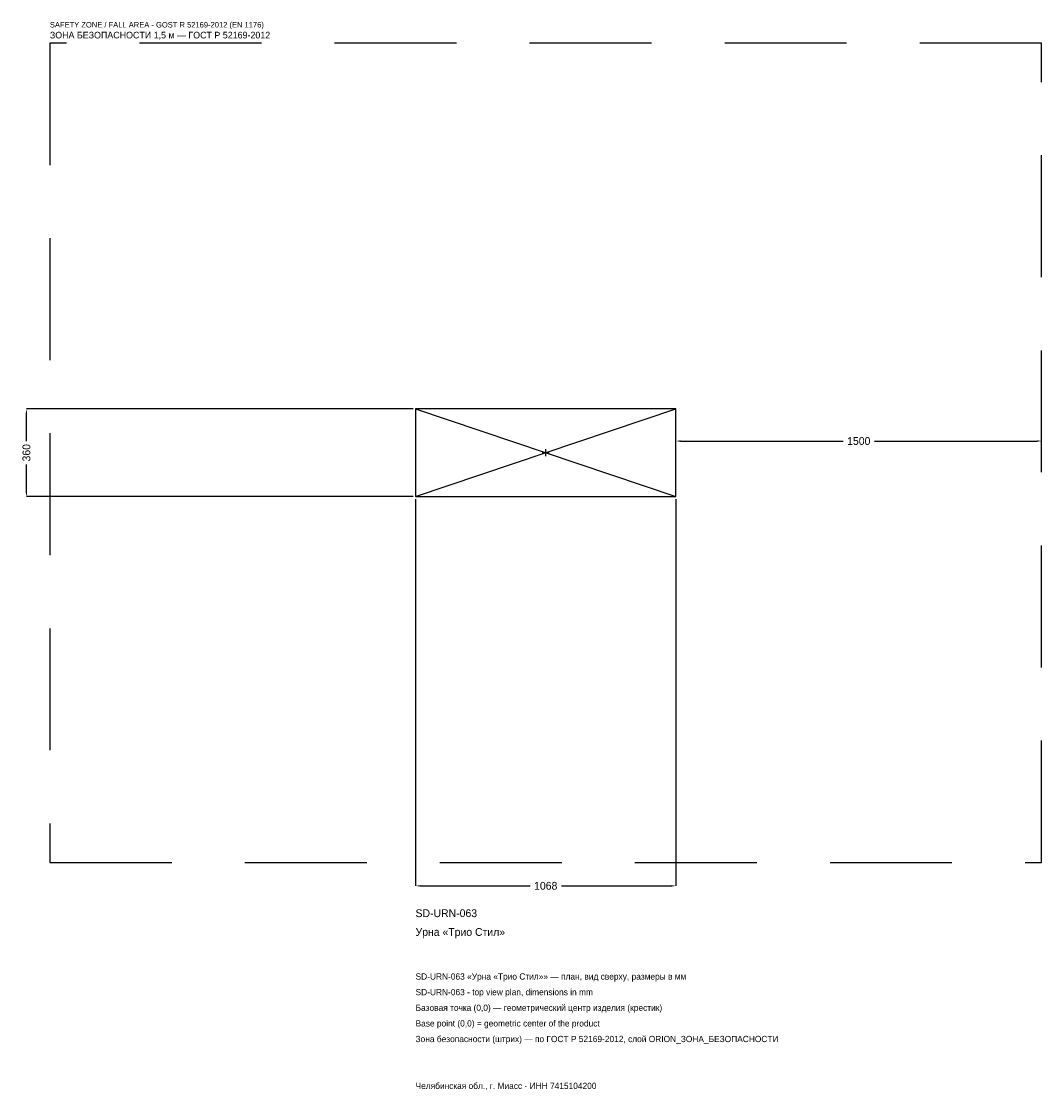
# Model space of a CAD drawing. Header units: metres. Extents: x -2151 to 2034, y -2616 to 1769.
import ezdxf

# ---------------------------------------------------------------- set-up
doc = ezdxf.new("R2010")
doc.units = ezdxf.units.M
doc.linetypes.add('DASHED', pattern=[800, 500, -300])
for name, color, linetype in [('ORION_ДАННЫЕ', 3, 'Continuous'), ('ORION_ЗОНА_БЕЗОПАСНОСТИ', 1, 'Continuous'), ('ORION_КОНТУР', 7, 'Continuous'), ('ORION_РАЗМЕРЫ', 8, 'Continuous')]:
    doc.layers.add(name, color=color, linetype=linetype)
doc.dimstyles.new('ORION', dxfattribs={"dimtxt": 32.04, "dimasz": 19.224, "dimexe": 1.25, "dimexo": 9.612, "dimtad": 1, "dimdec": 0, "dimcen": 2.5, "dimazin": 3, "dimtfac": 1, "dimtmove": 0, "dimatfit": 3, "dimarcsym": 0})

# ---------------------------------------------------------------- blocks, each defined once
blk = doc.blocks.new('_CLOSEDFILLED')
at = {"color": 0, "linetype": 'BYBLOCK'}
blk.add_solid([(-1, 0.16), (0, 0), (-1, -0.16)], dxfattribs=at)
blk = doc.blocks.new('*D1')
for p, q in [((-534, -189.612), (-534, -1776.12)), ((534, -189.612), (534, -1776.12)), ((-514.776, -1776.12), (-64.08, -1776.12)), ((64.08, -1776.12), (514.776, -1776.12))]:
    blk.add_line(p, q)
at = {"layer": 'Defpoints'}
for p in [(-534, -180), (534, -180), (-534, -1776.12)]:
    blk.add_point(p, dxfattribs=at)
at = {"layer": 'ORION_РАЗМЕРЫ', "xscale": 19.224, "yscale": 19.224, "rotation": 180}
blk.add_blockref('_CLOSEDFILLED', (-534, -1776.12), dxfattribs=at)
at = {"layer": 'ORION_РАЗМЕРЫ', "xscale": 19.224, "yscale": 19.224}
blk.add_blockref('_CLOSEDFILLED', (534, -1776.12), dxfattribs=at)
at = {"layer": 'ORION_РАЗМЕРЫ', "insert": (0, -1776.12), "char_height": 32.04, "attachment_point": 5}
blk.add_mtext('1068', dxfattribs=at)
blk = doc.blocks.new('*D2')
for p, q in [((-543.612, 180), (-2130.12, 180)), ((-2130.12, 48.06), (-2130.12, 160.776)), ((-2130.12, -160.776), (-2130.12, -48.06)), ((-543.612, -180), (-2130.12, -180))]:
    blk.add_line(p, q)
at = {"layer": 'Defpoints'}
for p in [(-534, 180), (-2130.12, -180), (-534, -180)]:
    blk.add_point(p, dxfattribs=at)
at = {"layer": 'ORION_РАЗМЕРЫ', "xscale": 19.224, "yscale": 19.224}
for p, rotation in [((-2130.12, 180), 90), ((-2130.12, -180), 270)]:
    blk.add_blockref('_CLOSEDFILLED', p, dxfattribs=dict(at, rotation=rotation))
at = {"layer": 'ORION_РАЗМЕРЫ', "insert": (-2130.12, 0), "char_height": 32.04, "attachment_point": 5, "rotation": 90}
blk.add_mtext('360', dxfattribs=at)
blk = doc.blocks.new('*D3')
for p, q in [((534, 9.612), (534, 48.06)), ((553.224, 48.06), (1219.92, 48.06)), ((1348.08, 48.06), (2014.776, 48.06)), ((2034, 9.612), (2034, 48.06))]:
    blk.add_line(p, q)
at = {"layer": 'Defpoints'}
for p in [(534, 48.06), (534, 0), (2034, 0)]:
    blk.add_point(p, dxfattribs=at)
at = {"layer": 'ORION_РАЗМЕРЫ', "xscale": 19.224, "yscale": 19.224, "rotation": 180}
blk.add_blockref('_CLOSEDFILLED', (534, 48.06), dxfattribs=at)
at = {"layer": 'ORION_РАЗМЕРЫ', "xscale": 19.224, "yscale": 19.224}
blk.add_blockref('_CLOSEDFILLED', (2034, 48.06), dxfattribs=at)
at = {"layer": 'ORION_РАЗМЕРЫ', "insert": (1284, 48.06), "char_height": 32.04, "attachment_point": 5}
blk.add_mtext('1500', dxfattribs=at)
blk = doc.blocks.new('ОРИОН SD-URN-063 Урна Трио Стил')
at = {"layer": 'ORION_ЗОНА_БЕЗОПАСНОСТИ', "linetype": 'DASHED'}
blk.add_lwpolyline([(-2034, -1680), (2034, -1680), (2034, 1680), (-2034, 1680)], close=True, dxfattribs=at)
at = {"layer": 'ORION_КОНТУР'}
for p, q in [((-534, -180), (534, 180)), ((-534, 180), (534, -180))]:
    blk.add_line(p, q, dxfattribs=at)
blk.add_lwpolyline([(-534, -180), (534, -180), (534, 180), (-534, 180)], close=True, dxfattribs=at)
at = {"layer": 'ORION_РАЗМЕРЫ'}
for p, q in [((-14.4, 0), (14.4, 0)), ((0, -14.4), (0, 14.4))]:
    blk.add_line(p, q, dxfattribs=at)
at = {"layer": 'ORION_ДАННЫЕ'}
for tag, p in [('АРТИКУЛ', (-534, -1904.28)), ('НАИМЕНОВАНИЕ', (-534, -1981.176))]:
    blk.add_attdef(tag, p, '', height=32.04, dxfattribs=at)
at = {"layer": 'ORION_ДАННЫЕ', "flags": 1}
for tag, p in [('ПРОИЗВОДИТЕЛЬ', (-534, -2058.072)), ('ТЕЛЕФОН', (-534, -2134.968)), ('САЙТ', (-534, -2288.76)), ('АДРЕС', (-534, -2365.656)), ('РЕКВИЗИТЫ', (-534, -2442.552)), ('ГАБАРИТЫ', (-534, -2519.448)), ('ЗОНА_БЕЗОПАСНОСТИ', (-534, -2596.344))]:
    blk.add_attdef(tag, p, '', height=32.04, dxfattribs=at)
at = {"layer": 'ORION_ЗОНА_БЕЗОПАСНОСТИ', "color": 1}
for s, height, p in [('SAFETY ZONE / FALL AREA - GOST R 52169-2012 (EN 1176)', 22.428, (-2034, 1744.08)), ('ЗОНА БЕЗОПАСНОСТИ 1,5 м — ГОСТ Р 52169-2012', 27.234, (-2034, 1699.224))]:
    blk.add_text(s, height=height, dxfattribs=at).set_placement(p)
at = {"layer": 'ORION_РАЗМЕРЫ'}
dim = blk.add_linear_dim(base=(-2130.12, -180), p1=(-534, -180), p2=(-534, 180), angle=90, dimstyle='ORION', dxfattribs=at)
dim.commit()
dim.dimension.update_dxf_attribs({"geometry": '*D2', "text_midpoint": (-2130.12, 0)})
for base, p1, p2, picture, middle in [((534, 48.06), (534, 0), (2034, 0), '*D3', (1284, 48.06)), ((-534, -1776.12), (-534, -180), (534, -180), '*D1', (0, -1776.12))]:
    dim = blk.add_linear_dim(base=base, p1=p1, p2=p2, dimstyle='ORION', dxfattribs=at)
    dim.commit()
    dim.dimension.update_dxf_attribs({"geometry": picture, "text_midpoint": middle})

msp = doc.modelspace()

# ---------------------------------------------------------------- block references
msp.add_blockref('ОРИОН SD-URN-063 Урна Трио Стил', (0, 0)).add_auto_attribs({'АРТИКУЛ': 'SD-URN-063', 'НАИМЕНОВАНИЕ': 'Урна «Трио Стил»'})

# ---------------------------------------------------------------- texts
at = {"layer": 'ORION_ДАННЫЕ', "color": 3}
for s, p in [('SD-URN-063 «Урна «Трио Стил»» — план, вид сверху, размеры в мм', (-534, -2160.6)), ('SD-URN-063 - top view plan, dimensions in mm', (-534, -2224.68)), ('Челябинская обл., г. Миасс · ИНН 7415104200', (-534, -2609.16))]:
    msp.add_text(s, height=25.632, dxfattribs=at).set_placement(p)
at = {"layer": 'ORION_ДАННЫЕ', "color": 7}
for s, p in [('Базовая точка (0,0) — геометрический центр изделия (крестик)', (-534, -2288.76)), ('Base point (0,0) = geometric center of the product', (-534, -2352.84))]:
    msp.add_text(s, height=25.632, dxfattribs=at).set_placement(p)
at = {"layer": 'ORION_ДАННЫЕ', "color": 1}
msp.add_text('Зона безопасности (штрих) — по ГОСТ Р 52169-2012, слой ORION_ЗОНА_БЕЗОПАСНОСТИ', height=25.632, dxfattribs=at).set_placement((-534, -2416.92))

doc.saveas('drawing.dxf')
